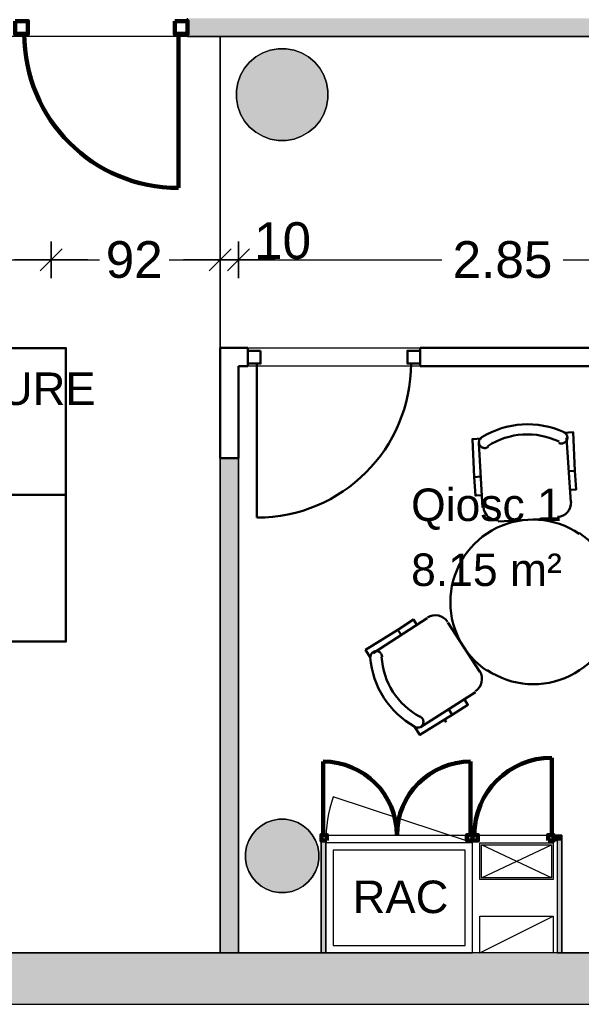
# Model space of a CAD drawing. Header units: metres. Extents: x -1 to 442, y -6 to 31.
# Tile 8 of 24: x 404.41 to 407.47, y 12.84 to 18.21. Entities that reach past the tile are written whole.
import ezdxf

# ---------------------------------------------------------------- set-up
doc = ezdxf.new("R2010")
doc.units = ezdxf.units.M
doc.header["$PDMODE"] = 65
doc.linetypes.add('CONTINUA', pattern=[0])
for name, color, linetype, lineweight in [('3D P2 MURS', 7, 'CONTINUA', 25), ('3D P2 MURS NOUS', 7, 'CONTINUA', 25), ('3D P2 PILAR', 7, 'CONTINUA', 25), ('P2 COTES', 7, 'CONTINUA', 25), ('P2 ESCALES 2D', 7, 'CONTINUA', 25), ('P2 LOCAL', 7, 'CONTINUA', 25), ('P2 MOBLES 2D', 7, 'CONTINUA', 25), ('P2 SUP.LLIURE', 7, 'CONTINUA', 25), ('P2 TEXT', 7, 'CONTINUA', 25)]:
    doc.layers.add(name, color=color, linetype=linetype, lineweight=lineweight)
doc.styles.add('ARIAL', font='arial.ttf')
doc.dimstyles.new('DIMSTYLE_4', dxfattribs={"dimtxt": 0.2, "dimasz": 0.2, "dimexe": 0, "dimexo": 1e-06, "dimgap": 0.1, "dimtad": 0, "dimdec": 0, "dimlfac": 100, "dimrnd": 0.5, "dimzin": 4, "dimdsep": 46, "dimtxsty": 'ARIAL', "dimblk1": 'ALL_ML_STRICH', "dimblk2": 'ALL_ML_STRICH', "dimsah": 1, "dimcen": 0, "dimse1": 1, "dimse2": 1, "dimclrd": 2, "dimclre": 2, "dimclrt": 2, "dimadec": 0, "dimazin": 0, "dimtfac": 1, "dimtdec": 0, "dimtix": 1, "dimtmove": 2, "dimatfit": 3, "dimfxl": 0, "dimtzin": 0, "dimlwd": 0, "dimlwe": 35, "dimarcsym": 0})
doc.dimstyles.new('DIMSTYLE_5', dxfattribs={"dimtxt": 0.2, "dimasz": 0.2, "dimexe": 0, "dimexo": 1e-06, "dimgap": 0.1, "dimtad": 0, "dimrnd": 0.005, "dimzin": 4, "dimdsep": 46, "dimtxsty": 'ARIAL', "dimblk1": 'ALL_ML_STRICH', "dimblk2": 'ALL_ML_STRICH', "dimsah": 1, "dimcen": 0, "dimse1": 1, "dimse2": 1, "dimclrd": 2, "dimclre": 2, "dimclrt": 2, "dimadec": 0, "dimazin": 0, "dimtfac": 1, "dimtdec": 0, "dimtix": 1, "dimtmove": 2, "dimatfit": 3, "dimfxl": 0, "dimtzin": 0, "dimlwd": 0, "dimlwe": 35, "dimarcsym": 0})
doc.dimstyles.new('DIMSTYLE_7', dxfattribs={"dimtxt": 0.2, "dimasz": 0.2, "dimexe": 0, "dimexo": 1e-06, "dimgap": 0.1, "dimtad": 2, "dimdec": 0, "dimlfac": 100, "dimrnd": 0.5, "dimzin": 4, "dimdsep": 46, "dimtxsty": 'ARIAL', "dimblk1": 'ALL_ML_STRICH', "dimblk2": 'ALL_ML_STRICH', "dimsah": 1, "dimcen": 0, "dimse1": 1, "dimse2": 1, "dimclrd": 2, "dimclre": 2, "dimclrt": 2, "dimadec": 0, "dimazin": 0, "dimtfac": 1, "dimtdec": 0, "dimtix": 1, "dimtmove": 2, "dimatfit": 3, "dimfxl": 0, "dimtvp": 1.2, "dimtzin": 0, "dimlwd": 0, "dimlwe": 35, "dimarcsym": 0})

# ---------------------------------------------------------------- blocks, each defined once
blk = doc.blocks.new('_CLOSEDFILLED')
at = {"color": 0, "linetype": 'ByBlock', "lineweight": -2}
blk.add_solid([(-1, 0), (0, 0), (-1, 0)], dxfattribs=at)
blk = doc.blocks.new('OBJETO_COMPLEJO_22')
at = {"layer": 'P2 MOBLES 2D', "color": 202, "linetype": 'CONTINUA', "lineweight": 50, "transparency": 33554687}
for p, q in [((403.7311, 16.4393), (403.7311, 16.7906)), ((404.1798, 16.7906), (404.1798, 16.4393)), ((403.7057, 16.5578), (403.7311, 16.5578)), ((404.2095, 16.5578), (404.1798, 16.5578)), ((404.1036, 16.3588), (403.8116, 16.3588))]:
    blk.add_line(p, q, dxfattribs=at)
for points in [[(403.7057, 16.689), (403.6761, 16.689), (403.6761, 16.4266), (403.7057, 16.4266), (403.7057, 16.816), (403.7438, 16.816)], [(403.7403, 16.8204), (403.7354, 16.8164), (403.7315, 16.8115), (403.7286, 16.8062), (403.7269, 16.8004), (403.7262, 16.7943), (403.7268, 16.7883), (403.7285, 16.7823), (403.7314, 16.7766), (403.7355, 16.7717), (403.7402, 16.7677), (403.7456, 16.7648), (403.7514, 16.763), (403.7574, 16.7623), (403.7635, 16.7628), (403.7694, 16.7644), (403.7751, 16.7673)], [(404.1303, 16.7673), (404.136, 16.7644), (404.142, 16.7628), (404.1481, 16.7623), (404.1541, 16.763), (404.1599, 16.7648), (404.1652, 16.7677), (404.17, 16.7717), (404.174, 16.7766), (404.177, 16.7823), (404.1787, 16.7883), (404.1792, 16.7943), (404.1786, 16.8004), (404.1768, 16.8062), (404.174, 16.8115), (404.1701, 16.8164), (404.1651, 16.8204)], [(404.2095, 16.689), (404.2391, 16.689), (404.2391, 16.4266), (404.2095, 16.4266), (404.2095, 16.816), (404.1671, 16.816)], [(403.7305, 16.4427), (403.7321, 16.4269), (403.7366, 16.4122), (403.7439, 16.3989), (403.7534, 16.3873), (403.765, 16.3777), (403.7783, 16.3705), (403.793, 16.366), (403.8088, 16.3644)], [(404.1009, 16.3644), (404.1167, 16.366), (404.1314, 16.3705), (404.1447, 16.3777), (404.1563, 16.3873), (404.1658, 16.3989), (404.1731, 16.4122), (404.1776, 16.4269), (404.1792, 16.4427)]]:
    blk.add_lwpolyline(points, dxfattribs=at)
blk.add_lwpolyline([(404.6582, 15.618), (403.257, 15.618), (403.257, 16.4181), (404.6582, 16.4181), (404.6582, 15.618)], close=True, dxfattribs=at)
for centre, radius, start, end in [((403.9528, 16.4599), 0.4167, 59.5738, 120.4458), ((403.9528, 16.4811), 0.3405, 58.2581, 121.7649)]:
    blk.add_arc(centre, radius, start, end, dxfattribs=at)
blk = doc.blocks.new('OBJETO_COMPLEJO_23')
at = {"layer": 'P2 MOBLES 2D', "color": 202, "linetype": 'CONTINUA', "lineweight": 50, "transparency": 33554687}
for p, q in [((404.1036, 14.8772), (403.8116, 14.8772)), ((403.7311, 14.7968), (403.7311, 14.4455)), ((404.1798, 14.4455), (404.1798, 14.7968)), ((403.7057, 14.6783), (403.7311, 14.6783)), ((404.2095, 14.6783), (404.1798, 14.6783))]:
    blk.add_line(p, q, dxfattribs=at)
blk.add_lwpolyline([(404.6582, 15.618), (403.257, 15.618), (403.257, 14.818), (404.6582, 14.818), (404.6582, 15.618)], close=True, dxfattribs=at)
for points in [[(403.7305, 14.7934), (403.7321, 14.8092), (403.7366, 14.8239), (403.7439, 14.8372), (403.7534, 14.8488), (403.765, 14.8583), (403.7783, 14.8656), (403.793, 14.8701), (403.8088, 14.8717)], [(404.1009, 14.8717), (404.1167, 14.8701), (404.1314, 14.8656), (404.1447, 14.8583), (404.1563, 14.8488), (404.1658, 14.8372), (404.1731, 14.8239), (404.1776, 14.8092), (404.1792, 14.7934)], [(403.7057, 14.547), (403.6761, 14.547), (403.6761, 14.8095), (403.7057, 14.8095), (403.7057, 14.4201), (403.7438, 14.4201)], [(404.2095, 14.547), (404.2391, 14.547), (404.2391, 14.8095), (404.2095, 14.8095), (404.2095, 14.4201), (404.1671, 14.4201)], [(403.7403, 14.4157), (403.7354, 14.4197), (403.7315, 14.4245), (403.7286, 14.4299), (403.7269, 14.4357), (403.7262, 14.4417), (403.7268, 14.4478), (403.7285, 14.4538), (403.7314, 14.4594), (403.7355, 14.4644), (403.7402, 14.4684), (403.7456, 14.4713), (403.7514, 14.4731), (403.7574, 14.4738), (403.7635, 14.4733), (403.7694, 14.4716), (403.7751, 14.4688)], [(404.1303, 14.4688), (404.136, 14.4716), (404.142, 14.4733), (404.1481, 14.4738), (404.1541, 14.4731), (404.1599, 14.4713), (404.1652, 14.4684), (404.17, 14.4644), (404.174, 14.4594), (404.177, 14.4538), (404.1787, 14.4478), (404.1792, 14.4417), (404.1786, 14.4357), (404.1768, 14.4299), (404.174, 14.4245), (404.1701, 14.4197), (404.1651, 14.4157)]]:
    blk.add_lwpolyline(points, dxfattribs=at)
for centre, radius, start, end in [((403.9528, 14.755), 0.3405, 238.2351, 301.7419), ((403.9528, 14.7762), 0.4167, 239.5542, 300.4262)]:
    blk.add_arc(centre, radius, start, end, dxfattribs=at)
blk = doc.blocks.new('ALL_ML_STRICH')
at = {"color": 0, "linetype": 'ByBlock', "lineweight": -2}
for p, q in [((-0.3, -0.3), (0.3, 0.3)), ((0, -0.5), (0, 0.5)), ((-1, 0), (0.5, 0))]:
    blk.add_line(p, q, dxfattribs=at)
blk = doc.blocks.new('*D80')
at = {"layer": 'DEFPOINTS', "color": 2, "linetype": 'CONTINUA', "lineweight": 35, "transparency": 33554687}
for p in [(399.2868, 18.1155), (399.2868, 16.8992), (404.5782, 16.4181)]:
    blk.add_point(p, dxfattribs=at)
at = {"layer": 'P2 COTES', "color": 2, "linetype": 'CONTINUA', "lineweight": -2, "transparency": 33554687}
for p, q in [((399.2868, 16.8992), (401.6168, 16.8992)), ((402.2768, 16.8992), (404.5782, 16.8992))]:
    blk.add_line(p, q, dxfattribs=at)
at = {"layer": 'P2 COTES', "color": 2, "linetype": 'CONTINUA', "lineweight": 35, "transparency": 33554687, "xscale": 0.2, "yscale": 0.2, "zscale": 0.2, "rotation": 180}
blk.add_blockref('ALL_ML_STRICH', (399.2868, 16.8992), dxfattribs=at)
at = {"layer": 'P2 COTES', "color": 2, "linetype": 'CONTINUA', "lineweight": 35, "transparency": 33554687, "xscale": 0.2, "yscale": 0.2, "zscale": 0.2}
blk.add_blockref('ALL_ML_STRICH', (404.5782, 16.8992), dxfattribs=at)
at = {"layer": 'P2 COTES', "color": 2, "linetype": 'CONTINUA', "lineweight": 35, "transparency": 33554687, "insert": (401.9468, 16.8992), "char_height": 0.2, "width": 0.8, "attachment_point": 5, "style": 'ARIAL'}
blk.add_mtext('\\A1;{\\A1;{5.29\\H0.132000;\\S^ ;}}', dxfattribs=at)
blk = doc.blocks.new('*D81')
at = {"layer": 'DEFPOINTS', "color": 2, "linetype": 'CONTINUA', "lineweight": 35, "transparency": 33554687}
for p in [(404.5782, 16.8992), (405.4993, 16.4786), (404.5782, 16.4181)]:
    blk.add_point(p, dxfattribs=at)
at = {"layer": 'P2 COTES', "color": 2, "linetype": 'CONTINUA', "lineweight": -2, "transparency": 33554687}
for p, q in [((404.5782, 16.8992), (404.8407, 16.8992)), ((405.2207, 16.8992), (405.4993, 16.8992))]:
    blk.add_line(p, q, dxfattribs=at)
at = {"layer": 'P2 COTES', "color": 2, "linetype": 'CONTINUA', "lineweight": 35, "transparency": 33554687, "xscale": 0.2, "yscale": 0.2, "zscale": 0.2, "rotation": 180}
blk.add_blockref('ALL_ML_STRICH', (404.5782, 16.8992), dxfattribs=at)
at = {"layer": 'P2 COTES', "color": 2, "linetype": 'CONTINUA', "lineweight": 35, "transparency": 33554687, "xscale": 0.2, "yscale": 0.2, "zscale": 0.2}
blk.add_blockref('ALL_ML_STRICH', (405.4993, 16.8992), dxfattribs=at)
at = {"layer": 'P2 COTES', "color": 2, "linetype": 'CONTINUA', "lineweight": 35, "transparency": 33554687, "insert": (405.0307, 16.8992), "char_height": 0.2, "width": 0.4, "attachment_point": 5, "style": 'ARIAL'}
blk.add_mtext('\\A1;{92}', dxfattribs=at)
blk = doc.blocks.new('*D82')
at = {"layer": 'DEFPOINTS', "color": 2, "linetype": 'CONTINUA', "lineweight": 35, "transparency": 33554687}
for p in [(405.4993, 16.8992), (405.4993, 16.4786), (405.5993, 16.4786)]:
    blk.add_point(p, dxfattribs=at)
at = {"layer": 'P2 COTES', "color": 2, "linetype": 'CONTINUA', "lineweight": -2, "transparency": 33554687}
blk.add_line((405.4993, 16.8992), (405.5993, 16.8992), dxfattribs=at)
at = {"layer": 'P2 COTES', "color": 2, "linetype": 'CONTINUA', "lineweight": 35, "transparency": 33554687, "xscale": 0.2, "yscale": 0.2, "zscale": 0.2, "rotation": 180}
blk.add_blockref('ALL_ML_STRICH', (405.4993, 16.8992), dxfattribs=at)
at = {"layer": 'P2 COTES', "color": 2, "linetype": 'CONTINUA', "lineweight": 35, "transparency": 33554687, "xscale": 0.2, "yscale": 0.2, "zscale": 0.2}
blk.add_blockref('ALL_ML_STRICH', (405.5993, 16.8992), dxfattribs=at)
at = {"layer": 'P2 COTES', "color": 2, "linetype": 'CONTINUA', "lineweight": 35, "transparency": 33554687, "insert": (405.8393, 17.0026), "char_height": 0.2, "width": 0.4, "attachment_point": 5, "style": 'ARIAL'}
blk.add_mtext('\\A1;{10}', dxfattribs=at)
blk = doc.blocks.new('*D83')
at = {"layer": 'DEFPOINTS', "color": 2, "linetype": 'CONTINUA', "lineweight": 35, "transparency": 33554687}
for p in [(405.5993, 16.8992), (405.5993, 16.4786), (408.4493, 16.3786)]:
    blk.add_point(p, dxfattribs=at)
at = {"layer": 'P2 COTES', "color": 2, "linetype": 'CONTINUA', "lineweight": -2, "transparency": 33554687}
for p, q in [((405.5993, 16.8992), (406.708, 16.8992)), ((407.368, 16.8992), (408.4493, 16.8992))]:
    blk.add_line(p, q, dxfattribs=at)
at = {"layer": 'P2 COTES', "color": 2, "linetype": 'CONTINUA', "lineweight": 35, "transparency": 33554687, "xscale": 0.2, "yscale": 0.2, "zscale": 0.2, "rotation": 180}
blk.add_blockref('ALL_ML_STRICH', (405.5993, 16.8992), dxfattribs=at)
at = {"layer": 'P2 COTES', "color": 2, "linetype": 'CONTINUA', "lineweight": 35, "transparency": 33554687, "xscale": 0.2, "yscale": 0.2, "zscale": 0.2}
blk.add_blockref('ALL_ML_STRICH', (408.4493, 16.8992), dxfattribs=at)
at = {"layer": 'P2 COTES', "color": 2, "linetype": 'CONTINUA', "lineweight": 35, "transparency": 33554687, "insert": (407.038, 16.8992), "char_height": 0.2, "width": 0.8, "attachment_point": 5, "style": 'ARIAL'}
blk.add_mtext('\\A1;{\\A1;{2.85\\H0.132000;\\S^ ;}}', dxfattribs=at)
blk = doc.blocks.new('*D93')
at = {"layer": 'DEFPOINTS', "color": 2, "linetype": 'CONTINUA', "lineweight": 35, "transparency": 33554687}
for p in [(402.5492, 18.1155), (402.4609, 13.1206), (405.4993, 13.1206)]:
    blk.add_point(p, dxfattribs=at)
at = {"layer": 'P2 COTES', "color": 2, "linetype": 'CONTINUA', "lineweight": -2, "transparency": 33554687}
for p, q in [((402.4609, 15.9623), (402.4609, 18.1155)), ((402.4609, 13.1206), (402.4609, 15.3023))]:
    blk.add_line(p, q, dxfattribs=at)
at = {"layer": 'P2 COTES', "color": 2, "linetype": 'CONTINUA', "lineweight": 35, "transparency": 33554687, "xscale": 0.2, "yscale": 0.2, "zscale": 0.2}
for p, rotation in [((402.4609, 18.1155), 90), ((402.4609, 13.1206), 270)]:
    blk.add_blockref('ALL_ML_STRICH', p, dxfattribs=dict(at, rotation=rotation))
at = {"layer": 'P2 COTES', "color": 2, "linetype": 'CONTINUA', "lineweight": 35, "transparency": 33554687, "insert": (402.4609, 15.6323), "char_height": 0.2, "width": 0.8, "attachment_point": 5, "rotation": 90, "style": 'ARIAL'}
blk.add_mtext('\\A1;{\\A1;{4.99\\H0.132000;\\S^ ;}}', dxfattribs=at)

msp = doc.modelspace()

# ---------------------------------------------------------------- hatches: boundary and pattern name
at = {"layer": '3D P2 MURS', "linetype": 'CONTINUA', "lineweight": 18, "true_color": 0xa0a0a0, "transparency": 33554687}
msp.add_hatch(color=253, dxfattribs=at).paths.add_polyline_path([(398.2417, 12.8406), (423.6575, 12.8406), (423.7155, 13.1206), (398.2971, 13.1206)])
at = {"layer": '3D P2 MURS NOUS', "linetype": 'CONTINUA', "lineweight": 18, "true_color": 0x006e00, "transparency": 33554687}
for points in [[(405.3214, 18.1155), (413.5971, 18.1155), (413.5971, 18.2155), (405.3214, 18.2155)], [(405.5993, 13.1206), (405.5993, 15.8186), (405.4993, 15.8186), (405.4993, 13.1206)]]:
    msp.add_hatch(color=96, dxfattribs=at).paths.add_polyline_path(points)
at = {"layer": '3D P2 MURS NOUS', "linetype": 'CONTINUA', "lineweight": 18, "transparency": 33554687}
for points in [[(406.0493, 13.7631), (406.0493, 13.7331), (406.0511, 13.7331), (406.0511, 13.7631)], [(406.8738, 13.7331), (406.8744, 13.7331), (406.8744, 13.7631), (406.8738, 13.7631)], [(407.3616, 13.7631), (407.3163, 13.7631), (407.3163, 13.7331), (407.3616, 13.7331)], [(406.0743, 13.1206), (406.0743, 13.7331), (406.0493, 13.7331), (406.0493, 13.1206)], [(407.3616, 13.1206), (407.3616, 13.7331), (407.3366, 13.7331), (407.3366, 13.1206)]]:
    msp.add_hatch(color=240, dxfattribs=at).paths.add_polyline_path(points)
at = {"layer": '3D P2 PILAR', "linetype": 'CONTINUA', "lineweight": 18, "transparency": 33554687}
for points in [[(405.8588, 18.0491), (405.8151, 18.0491), (405.7721, 18.0416), (405.7311, 18.0266), (405.6932, 18.0048), (405.6598, 17.9767), (405.6317, 17.9432), (405.6098, 17.9054), (405.5949, 17.8643), (405.5873, 17.8213), (405.5873, 17.7776), (405.5949, 17.7346), (405.6098, 17.6935), (405.6317, 17.6557), (405.6598, 17.6222), (405.6932, 17.5942), (405.7311, 17.5723), (405.7721, 17.5574), (405.8151, 17.5498), (405.8588, 17.5498), (405.9019, 17.5574), (405.9429, 17.5723), (405.9807, 17.5942), (406.0142, 17.6222), (406.0423, 17.6557), (406.0641, 17.6935), (406.0791, 17.7346), (406.0867, 17.7776), (406.0867, 17.8213), (406.0791, 17.8643), (406.0641, 17.9054), (406.0423, 17.9432), (406.0142, 17.9767), (405.9807, 18.0048), (405.9429, 18.0266), (405.9019, 18.0416)], [(405.8545, 13.8492), (405.8195, 13.8492), (405.7851, 13.8431), (405.7522, 13.8312), (405.722, 13.8137), (405.6952, 13.7912), (405.6727, 13.7645), (405.6553, 13.7342), (405.6433, 13.7014), (405.6372, 13.6669), (405.6372, 13.632), (405.6433, 13.5976), (405.6553, 13.5647), (405.6727, 13.5345), (405.6952, 13.5077), (405.722, 13.4852), (405.7522, 13.4677), (405.7851, 13.4558), (405.8195, 13.4497), (405.8545, 13.4497), (405.8889, 13.4558), (405.9217, 13.4677), (405.952, 13.4852), (405.9788, 13.5077), (406.0012, 13.5345), (406.0187, 13.5647), (406.0307, 13.5976), (406.0367, 13.632), (406.0367, 13.6669), (406.0307, 13.7014), (406.0187, 13.7342), (406.0012, 13.7645), (405.9788, 13.7912), (405.952, 13.8137), (405.9217, 13.8312), (405.8889, 13.8431)]]:
    msp.add_hatch(color=9, dxfattribs=at).paths.add_polyline_path(points)

# ---------------------------------------------------------------- linework, layer by layer
at = {"layer": '3D P2 MURS', "color": 7, "linetype": 'CONTINUA', "lineweight": 25, "transparency": 33554687}
for p, q in [((423.7155, 13.1206), (398.2971, 13.1206)), ((398.2417, 12.8406), (423.6575, 12.8406))]:
    msp.add_line(p, q, dxfattribs=at)
at = {"layer": '3D P2 MURS NOUS', "color": 7, "linetype": 'CONTINUA', "lineweight": 25, "transparency": 33554687}
for p, q in [((405.3214, 18.1155), (405.3214, 18.2155)), ((405.3214, 18.1155), (413.5971, 18.1155)), ((405.5993, 15.8186), (405.4993, 15.8186)), ((405.4993, 15.8186), (405.4993, 13.1206)), ((405.5993, 13.1206), (405.5993, 15.8186)), ((406.0511, 13.7631), (406.0493, 13.7631)), ((406.0493, 13.7631), (406.0493, 13.7331)), ((406.0511, 13.7631), (406.0511, 13.7331)), ((406.8738, 13.7331), (406.8738, 13.7631)), ((406.8744, 13.7631), (406.8738, 13.7631)), ((406.8744, 13.7631), (406.8744, 13.7331)), ((407.3163, 13.7331), (407.3163, 13.7631)), ((407.3616, 13.7631), (407.3163, 13.7631)), ((407.3616, 13.7331), (407.3616, 13.7631)), ((406.0493, 13.7331), (406.0493, 13.1206)), ((406.0743, 13.7331), (406.0511, 13.7331)), ((406.0743, 13.1206), (406.0743, 13.7331)), ((406.8738, 13.7331), (406.8744, 13.7331)), ((407.3163, 13.7331), (407.3366, 13.7331)), ((407.3366, 13.7331), (407.3366, 13.1206)), ((407.3616, 13.1206), (407.3616, 13.7331)), ((405.4993, 13.1206), (405.5993, 13.1206)), ((406.0493, 13.1206), (406.0743, 13.1206)), ((407.3366, 13.1206), (407.3616, 13.1206))]:
    msp.add_line(p, q, dxfattribs=at)
at = {"layer": '3D P2 MURS NOUS', "color": 240, "linetype": 'CONTINUA', "lineweight": 140, "transparency": 33554687}
for p, q in [((405.2714, 18.1305), (405.2714, 17.2905)), ((407.3063, 13.7631), (407.3063, 14.1851)), ((406.0611, 13.7631), (406.0611, 14.164)), ((406.8638, 13.7631), (406.8638, 14.164))]:
    msp.add_line(p, q, dxfattribs=at)
at = {"layer": '3D P2 MURS NOUS', "color": 4, "linetype": 'CONTINUA', "lineweight": 50, "transparency": 33554687}
for p, q in [((405.5993, 16.4186), (405.4993, 16.4186)), ((405.4993, 16.4186), (405.4993, 15.8186)), ((405.6493, 16.4186), (405.5993, 16.4186)), ((405.6493, 16.4186), (405.6493, 16.3186)), ((406.5893, 16.3186), (406.5893, 16.4186)), ((410.7593, 16.4186), (406.5893, 16.4186)), ((405.5993, 16.3186), (405.6493, 16.3186)), ((405.5993, 15.8186), (405.5993, 16.3186)), ((405.6993, 16.3336), (405.6993, 15.4936)), ((406.5893, 16.3186), (408.4493, 16.3186)), ((405.4993, 15.8186), (405.5993, 15.8186))]:
    msp.add_line(p, q, dxfattribs=at)
at = {"layer": '3D P2 MURS NOUS', "color": 240, "linetype": 'CONTINUA', "lineweight": 140, "transparency": 33554687}
for points in [[(404.3814, 18.2005), (404.4514, 18.2005), (404.4514, 18.1305), (404.3814, 18.1305), (404.3814, 18.2005)], [(405.2514, 18.2005), (405.3214, 18.2005), (405.3214, 18.1305), (405.2514, 18.1305), (405.2514, 18.2005)], [(406.0811, 13.7331), (406.0511, 13.7331), (406.0511, 13.7631), (406.0811, 13.7631), (406.0811, 13.7331)], [(406.8738, 13.7331), (406.8438, 13.7331), (406.8438, 13.7631), (406.8738, 13.7631), (406.8738, 13.7331)], [(406.8744, 13.7331), (406.9044, 13.7331), (406.9044, 13.7631), (406.8744, 13.7631), (406.8744, 13.7331)], [(407.2863, 13.7331), (407.3163, 13.7331), (407.3163, 13.7631), (407.2863, 13.7631), (407.2863, 13.7331)]]:
    msp.add_lwpolyline(points, close=True, dxfattribs=at)
at = {"layer": '3D P2 MURS NOUS', "color": 4, "linetype": 'CONTINUA', "lineweight": 50, "transparency": 33554687}
for points in [[(405.7193, 16.4036), (405.6493, 16.4036), (405.6493, 16.3336), (405.7193, 16.3336), (405.7193, 16.4036)], [(406.5893, 16.4036), (406.5193, 16.4036), (406.5193, 16.3336), (406.5893, 16.3336), (406.5893, 16.4036)]]:
    msp.add_lwpolyline(points, close=True, dxfattribs=at)
at = {"layer": '3D P2 MURS NOUS', "color": 240, "linetype": 'CONTINUA', "lineweight": 140, "transparency": 33554687}
for centre, radius, start, end in [((405.2714, 18.1305), 0.84, 180, 270), ((407.3063, 13.7631), 0.4219, 90, 180), ((406.0611, 13.7631), 0.4008, 0, 90), ((406.8638, 13.7631), 0.4008, 90, 180)]:
    msp.add_arc(centre, radius, start, end, dxfattribs=at)
at = {"layer": '3D P2 MURS NOUS', "color": 4, "linetype": 'CONTINUA', "lineweight": 50, "transparency": 33554687}
msp.add_arc((405.6993, 16.3336), 0.84, 270, 0, dxfattribs=at)
at = {"layer": '3D P2 PILAR', "color": 7, "linetype": 'CONTINUA', "lineweight": 25, "transparency": 33554687}
for p, q in [((405.7721, 18.0416), (405.7311, 18.0266)), ((405.8151, 18.0491), (405.7721, 18.0416)), ((405.8588, 18.0491), (405.8151, 18.0491)), ((405.9019, 18.0416), (405.8588, 18.0491)), ((405.9429, 18.0266), (405.9019, 18.0416)), ((405.6932, 18.0048), (405.6598, 17.9767)), ((405.7311, 18.0266), (405.6932, 18.0048)), ((405.9807, 18.0048), (405.9429, 18.0266)), ((406.0142, 17.9767), (405.9807, 18.0048)), ((405.6317, 17.9432), (405.6098, 17.9054)), ((405.6598, 17.9767), (405.6317, 17.9432)), ((406.0423, 17.9432), (406.0142, 17.9767)), ((406.0641, 17.9054), (406.0423, 17.9432)), ((405.6098, 17.9054), (405.5949, 17.8643)), ((406.0791, 17.8643), (406.0641, 17.9054)), ((405.5949, 17.8643), (405.5873, 17.8213)), ((405.5873, 17.8213), (405.5873, 17.7776)), ((406.0867, 17.8213), (406.0791, 17.8643)), ((406.0867, 17.7776), (406.0867, 17.8213)), ((405.5873, 17.7776), (405.5949, 17.7346)), ((406.0791, 17.7346), (406.0867, 17.7776)), ((405.5949, 17.7346), (405.6098, 17.6935)), ((406.0641, 17.6935), (406.0791, 17.7346)), ((405.6098, 17.6935), (405.6317, 17.6557)), ((406.0423, 17.6557), (406.0641, 17.6935)), ((405.6317, 17.6557), (405.6598, 17.6222)), ((405.6598, 17.6222), (405.6932, 17.5942)), ((405.9807, 17.5942), (406.0142, 17.6222)), ((406.0142, 17.6222), (406.0423, 17.6557)), ((405.6932, 17.5942), (405.7311, 17.5723)), ((405.7311, 17.5723), (405.7721, 17.5574)), ((405.7721, 17.5574), (405.8151, 17.5498)), ((405.8588, 17.5498), (405.9019, 17.5574)), ((405.9019, 17.5574), (405.9429, 17.5723)), ((405.9429, 17.5723), (405.9807, 17.5942)), ((405.8151, 17.5498), (405.8588, 17.5498)), ((405.8195, 13.8492), (405.7851, 13.8431)), ((405.8545, 13.8492), (405.8195, 13.8492)), ((405.8889, 13.8431), (405.8545, 13.8492)), ((405.722, 13.8137), (405.6952, 13.7912)), ((405.7522, 13.8312), (405.722, 13.8137)), ((405.7851, 13.8431), (405.7522, 13.8312)), ((405.9217, 13.8312), (405.8889, 13.8431)), ((405.952, 13.8137), (405.9217, 13.8312)), ((405.9788, 13.7912), (405.952, 13.8137)), ((405.6727, 13.7645), (405.6553, 13.7342)), ((405.6952, 13.7912), (405.6727, 13.7645)), ((406.0012, 13.7645), (405.9788, 13.7912)), ((406.0187, 13.7342), (406.0012, 13.7645)), ((405.6433, 13.7014), (405.6372, 13.6669)), ((405.6553, 13.7342), (405.6433, 13.7014)), ((406.0307, 13.7014), (406.0187, 13.7342)), ((406.0367, 13.6669), (406.0307, 13.7014)), ((405.6372, 13.6669), (405.6372, 13.632)), ((406.0367, 13.632), (406.0367, 13.6669)), ((405.6372, 13.632), (405.6433, 13.5976)), ((405.6433, 13.5976), (405.6553, 13.5647)), ((406.0187, 13.5647), (406.0307, 13.5976)), ((406.0307, 13.5976), (406.0367, 13.632)), ((405.6553, 13.5647), (405.6727, 13.5345)), ((405.6727, 13.5345), (405.6952, 13.5077)), ((405.9788, 13.5077), (406.0012, 13.5345)), ((406.0012, 13.5345), (406.0187, 13.5647)), ((405.6952, 13.5077), (405.722, 13.4852)), ((405.722, 13.4852), (405.7522, 13.4677)), ((405.9217, 13.4677), (405.952, 13.4852)), ((405.952, 13.4852), (405.9788, 13.5077)), ((405.7522, 13.4677), (405.7851, 13.4558)), ((405.7851, 13.4558), (405.8195, 13.4497)), ((405.8195, 13.4497), (405.8545, 13.4497)), ((405.8545, 13.4497), (405.8889, 13.4558)), ((405.8889, 13.4558), (405.9217, 13.4677))]:
    msp.add_line(p, q, dxfattribs=at)
at = {"layer": 'P2 ESCALES 2D', "color": 7, "lineweight": 25, "transparency": 33554687}
msp.add_line((406.8743, 13.7206), (406.1147, 13.9716), dxfattribs=at)
at = {"layer": 'P2 ESCALES 2D', "linetype": 'CONTINUA', "lineweight": 25, "transparency": 33554687}
for p, q in [((406.9243, 13.5306), (407.3043, 13.7106)), ((407.3043, 13.5306), (406.9243, 13.7106)), ((406.9143, 13.1206), (407.3143, 13.3206))]:
    msp.add_line(p, q, dxfattribs=at)
at = {"layer": 'P2 ESCALES 2D', "color": 7, "lineweight": 25, "transparency": 33554687}
for points in [[(406.0743, 13.1206), (406.8743, 13.1206), (406.8743, 13.7206), (406.0743, 13.7206), (406.0743, 13.1206)], [(406.1143, 13.1606), (406.8343, 13.1606), (406.8343, 13.6806), (406.1143, 13.6806), (406.1143, 13.1606)]]:
    msp.add_lwpolyline(points, close=True, dxfattribs=at)
at = {"layer": 'P2 ESCALES 2D', "linetype": 'CONTINUA', "lineweight": 25, "transparency": 33554687}
for points in [[(407.3143, 13.5206), (406.9143, 13.5206), (406.9143, 13.7206), (407.3143, 13.7206), (407.3143, 13.5206)], [(407.3143, 13.1206), (406.9143, 13.1206), (406.9143, 13.3206), (407.3143, 13.3206), (407.3143, 13.1206)]]:
    msp.add_lwpolyline(points, close=True, dxfattribs=at)
at = {"layer": 'P2 ESCALES 2D', "color": 7, "linetype": 'CONTINUA', "lineweight": 25, "transparency": 33554687}
msp.add_lwpolyline([(407.3043, 13.5306), (406.9243, 13.5306), (406.9243, 13.7106), (407.3043, 13.7106), (407.3043, 13.5306)], close=True, dxfattribs=at)
at = {"layer": 'P2 ESCALES 2D', "color": 7, "lineweight": 25, "transparency": 33554687}
msp.add_arc((406.8743, 13.7206), 0.8, 161.7191, 180, dxfattribs=at)
at = {"layer": 'P2 LOCAL', "color": 7, "linetype": 'CONTINUA', "lineweight": 25, "transparency": 33554687}
for p, q in [((405.4993, 18.1155), (399.2868, 18.1155)), ((405.4993, 18.1155), (405.4993, 16.4186)), ((414.8971, 18.1155), (405.4993, 18.1155)), ((405.4993, 13.1206), (405.4993, 18.1155)), ((405.7311, 18.0266), (405.7721, 18.0416)), ((405.7721, 18.0416), (405.8151, 18.0491)), ((405.8151, 18.0491), (405.8588, 18.0491)), ((405.8588, 18.0491), (405.9019, 18.0416)), ((405.9019, 18.0416), (405.9429, 18.0266)), ((405.6598, 17.9767), (405.6932, 18.0048)), ((405.6932, 18.0048), (405.7311, 18.0266)), ((405.9429, 18.0266), (405.9807, 18.0048)), ((405.9807, 18.0048), (406.0142, 17.9767)), ((405.6098, 17.9054), (405.6317, 17.9432)), ((405.6317, 17.9432), (405.6598, 17.9767)), ((406.0142, 17.9767), (406.0423, 17.9432)), ((406.0423, 17.9432), (406.0641, 17.9054)), ((405.5949, 17.8643), (405.6098, 17.9054)), ((406.0641, 17.9054), (406.0791, 17.8643)), ((405.5873, 17.8213), (405.5949, 17.8643)), ((405.5873, 17.7776), (405.5873, 17.8213)), ((406.0791, 17.8643), (406.0867, 17.8213)), ((406.0867, 17.8213), (406.0867, 17.7776)), ((405.5949, 17.7346), (405.5873, 17.7776)), ((406.0867, 17.7776), (406.0791, 17.7346)), ((405.6098, 17.6935), (405.5949, 17.7346)), ((406.0791, 17.7346), (406.0641, 17.6935)), ((405.6317, 17.6557), (405.6098, 17.6935)), ((406.0641, 17.6935), (406.0423, 17.6557)), ((405.6598, 17.6222), (405.6317, 17.6557)), ((405.6932, 17.5942), (405.6598, 17.6222)), ((406.0142, 17.6222), (405.9807, 17.5942)), ((406.0423, 17.6557), (406.0142, 17.6222)), ((405.7311, 17.5723), (405.6932, 17.5942)), ((405.7721, 17.5574), (405.7311, 17.5723)), ((405.8151, 17.5498), (405.7721, 17.5574)), ((405.9019, 17.5574), (405.8588, 17.5498)), ((405.9429, 17.5723), (405.9019, 17.5574)), ((405.9807, 17.5942), (405.9429, 17.5723)), ((405.8588, 17.5498), (405.8151, 17.5498)), ((405.4993, 16.4186), (414.8971, 16.4186)), ((408.4493, 16.3186), (405.5993, 16.3186)), ((405.5993, 16.3186), (405.5993, 13.1206)), ((405.7851, 13.8431), (405.8195, 13.8492)), ((405.8195, 13.8492), (405.8545, 13.8492)), ((405.8545, 13.8492), (405.8889, 13.8431)), ((405.6952, 13.7912), (405.722, 13.8137)), ((405.722, 13.8137), (405.7522, 13.8312)), ((405.7522, 13.8312), (405.7851, 13.8431)), ((405.8889, 13.8431), (405.9217, 13.8312)), ((405.9217, 13.8312), (405.952, 13.8137)), ((405.952, 13.8137), (405.9788, 13.7912)), ((405.6553, 13.7342), (405.6727, 13.7645)), ((405.6727, 13.7645), (405.6952, 13.7912)), ((405.9788, 13.7912), (406.0012, 13.7645)), ((406.0012, 13.7645), (406.0187, 13.7342)), ((406.0493, 13.1206), (406.0493, 13.7631)), ((406.0493, 13.7631), (407.3616, 13.7631)), ((407.3616, 13.7631), (407.3616, 13.1206)), ((405.6372, 13.6669), (405.6433, 13.7014)), ((405.6433, 13.7014), (405.6553, 13.7342)), ((406.0187, 13.7342), (406.0307, 13.7014)), ((406.0307, 13.7014), (406.0367, 13.6669)), ((405.6372, 13.632), (405.6372, 13.6669)), ((406.0367, 13.6669), (406.0367, 13.632)), ((405.6433, 13.5976), (405.6372, 13.632)), ((405.6553, 13.5647), (405.6433, 13.5976)), ((406.0307, 13.5976), (406.0187, 13.5647)), ((406.0367, 13.632), (406.0307, 13.5976)), ((405.6727, 13.5345), (405.6553, 13.5647)), ((405.6952, 13.5077), (405.6727, 13.5345)), ((406.0012, 13.5345), (405.9788, 13.5077)), ((406.0187, 13.5647), (406.0012, 13.5345)), ((405.722, 13.4852), (405.6952, 13.5077)), ((405.7522, 13.4677), (405.722, 13.4852)), ((405.952, 13.4852), (405.9217, 13.4677)), ((405.9788, 13.5077), (405.952, 13.4852)), ((405.7851, 13.4558), (405.7522, 13.4677)), ((405.8195, 13.4497), (405.7851, 13.4558)), ((405.8545, 13.4497), (405.8195, 13.4497)), ((405.8889, 13.4558), (405.8545, 13.4497)), ((405.9217, 13.4677), (405.8889, 13.4558)), ((398.2971, 13.1206), (405.4993, 13.1206)), ((405.5993, 13.1206), (406.0493, 13.1206)), ((407.3616, 13.1206), (408.4493, 13.1206))]:
    msp.add_line(p, q, dxfattribs=at)
at = {"layer": 'P2 MOBLES 2D', "color": 202, "linetype": 'CONTINUA', "lineweight": 50, "transparency": 33554687}
for p, q in [((406.9293, 15.5481), (406.9093, 15.8989)), ((407.3868, 15.9277), (407.411, 15.5772)), ((407.4331, 15.7485), (407.3993, 15.7461)), ((406.8838, 15.7147), (406.9218, 15.7174)), ((406.8951, 15.6137), (406.9204, 15.6154)), ((407.3363, 15.4914), (407.0151, 15.4734)), ((406.3334, 14.7545), (406.6279, 14.9461)), ((406.7392, 14.9226), (406.9146, 14.653)), ((406.4675, 14.8822), (406.486, 14.8538)), ((406.8911, 14.5417), (406.5908, 14.3513)), ((406.8469, 14.4776), (406.8331, 14.4989)), ((406.7641, 14.4186), (406.7433, 14.4505)), ((406.7302, 14.3789), (406.721, 14.3931)), ((406.7348, 14.3719), (406.7348, 14.3719))]:
    msp.add_line(p, q, dxfattribs=at)
for points in [[(407.3735, 15.9582), (407.3772, 15.9561), (407.3806, 15.9535), (407.3836, 15.9505), (407.3862, 15.9472), (407.3883, 15.9436), (407.39, 15.9397), (407.3911, 15.9356), (407.3916, 15.9314), (407.3916, 15.927), (407.391, 15.9228), (407.3898, 15.9188), (407.3882, 15.9149), (407.386, 15.9113), (407.3834, 15.908), (407.3803, 15.9051), (407.3768, 15.9026), (407.373, 15.9005), (407.3691, 15.899), (407.3649, 15.8981), (407.3608, 15.8977), (407.3566, 15.8979), (407.3524, 15.8986), (407.3484, 15.8999), (407.3445, 15.9017)], [(407.3721, 15.9564), (407.4227, 15.9599), (407.4331, 15.7485), (407.4401, 15.6471), (407.4064, 15.6448)], [(406.9244, 15.9255), (406.8737, 15.9219), (406.8838, 15.7147), (406.8908, 15.6134), (406.9246, 15.6157)], [(406.9603, 15.8791), (406.9567, 15.8768), (406.9528, 15.8751), (406.9488, 15.8738), (406.9446, 15.8731), (406.9404, 15.873), (406.9362, 15.8734), (406.9321, 15.8744), (406.9281, 15.876), (406.9243, 15.8781), (406.9209, 15.8806), (406.9179, 15.8835), (406.9153, 15.8868), (406.9132, 15.8905), (406.9115, 15.8943), (406.9104, 15.8984), (406.9098, 15.9027), (406.9099, 15.907), (406.9104, 15.9112), (406.9116, 15.9153), (406.9132, 15.9191), (406.9154, 15.9227), (406.918, 15.926), (406.921, 15.929), (406.9245, 15.9315)], [(407.4116, 15.5803), (407.411, 15.5644), (407.4074, 15.5495), (407.401, 15.5357), (407.3922, 15.5236), (407.3812, 15.5133), (407.3684, 15.5053), (407.354, 15.4998), (407.3384, 15.4972)], [(407.0171, 15.4793), (407.0012, 15.4799), (406.9863, 15.4835), (406.9726, 15.4899), (406.9604, 15.4987), (406.9501, 15.5097), (406.9421, 15.5225), (406.9366, 15.5369), (406.9341, 15.5526)], [(406.319, 14.73), (406.2913, 14.7726), (406.4675, 14.8822), (406.5526, 14.9376), (406.5711, 14.9092)], [(406.63, 14.9492), (406.6441, 14.9564), (406.659, 14.9605), (406.6741, 14.9616), (406.689, 14.9598), (406.7033, 14.9552), (406.7166, 14.9479), (406.7283, 14.938), (406.7382, 14.9256)], [(406.3184, 14.7321), (406.3184, 14.7364), (406.319, 14.7406), (406.3201, 14.7447), (406.3217, 14.7485), (406.3239, 14.7521), (406.3265, 14.7555), (406.3295, 14.7584), (406.333, 14.761), (406.3368, 14.763), (406.3407, 14.7646), (406.3448, 14.7655), (406.349, 14.7659), (406.3532, 14.7658), (406.3574, 14.7651), (406.3614, 14.7639), (406.3653, 14.7621), (406.3689, 14.7597), (406.3722, 14.757), (406.375, 14.7538), (406.3774, 14.7504), (406.3793, 14.7466), (406.3807, 14.7427), (406.3815, 14.7385), (406.3818, 14.7342)], [(406.9137, 14.6559), (406.9209, 14.6417), (406.925, 14.6269), (406.9261, 14.6118), (406.9243, 14.5969), (406.9197, 14.5826), (406.9124, 14.5693), (406.9025, 14.5576), (406.89, 14.5477)], [(406.5602, 14.3516), (406.5879, 14.309), (406.7641, 14.4186), (406.8493, 14.474), (406.8308, 14.5024)], [(406.5884, 14.4095), (406.5921, 14.4074), (406.5956, 14.4049), (406.5986, 14.402), (406.6012, 14.3987), (406.6034, 14.3951), (406.605, 14.3912), (406.6062, 14.3871), (406.6068, 14.3829), (406.6068, 14.3786), (406.6062, 14.3744), (406.6051, 14.3703), (406.6035, 14.3664), (406.6014, 14.3628), (406.5988, 14.3595), (406.5958, 14.3565), (406.5923, 14.3539), (406.5885, 14.3519), (406.5846, 14.3503), (406.5805, 14.3493), (406.5763, 14.3489), (406.5721, 14.349), (406.5679, 14.3497), (406.5639, 14.3509), (406.56, 14.3527)]]:
    msp.add_lwpolyline(points, dxfattribs=at)
for centre, radius, start, end in [((407.1756, 15.5265), 0.476, 65.4413, 121.6863), ((407.1738, 15.5519), 0.3956, 64.1621, 122.9625), ((407.2038, 15.0332), 0.45, 55.9487, 236.4593), ((407.2072, 15.0354), 0.45, 235.9487, 56.4593), ((406.7918, 14.769), 0.476, 184.5394, 240.7844), ((406.774, 14.7575), 0.3956, 183.2602, 242.0606)]:
    msp.add_arc(centre, radius, start, end, dxfattribs=at)
at = {"layer": 'P2 SUP.LLIURE', "color": 52, "linetype": 'CONTINUA', "lineweight": 13, "transparency": 33554687}
for p, q in [((405.4993, 18.1155), (399.2868, 18.1155)), ((405.4993, 13.1206), (405.4993, 18.1155)), ((404.2391, 16.4181), (404.6582, 16.4181)), ((404.6582, 16.4181), (404.6582, 14.818)), ((404.6582, 14.818), (404.2391, 14.818)), ((398.2971, 13.1206), (405.4993, 13.1206))]:
    msp.add_line(p, q, dxfattribs=at)

# ---------------------------------------------------------------- block references
at = {"layer": '3D P2 PILAR', "color": 7, "linetype": 'CONTINUA', "lineweight": 25, "transparency": 33554687, "xscale": 0.0002666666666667, "yscale": 0.0002666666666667, "zscale": 0.0002666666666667}
for p in [(405.837, 17.7995), (405.837, 13.6495)]:
    msp.add_blockref('_CLOSEDFILLED', p, dxfattribs=at)
at = {"layer": 'P2 MOBLES 2D', "color": 202, "linetype": 'CONTINUA', "lineweight": 50, "transparency": 33554687}
for name in ['OBJETO_COMPLEJO_22', 'OBJETO_COMPLEJO_23']:
    msp.add_blockref(name, (0, 0), dxfattribs=at)

# ---------------------------------------------------------------- texts
at = {"layer": 'P2 LOCAL', "color": 7, "linetype": 'CONTINUA', "lineweight": 25, "transparency": 33554687, "char_height": 0.177, "width": 0.927831, "attachment_point": 1, "style": 'ARIAL'}
for s, insert in [('\\W0.98;Qiosc 1', (406.5399, 15.6521)), ('\\W0.98;8.15 m²', (406.5399, 15.298))]:
    msp.add_mtext(s, dxfattribs=dict(at, insert=insert))
at = {"layer": 'P2 SUP.LLIURE', "color": 7, "linetype": 'CONTINUA', "lineweight": 25, "transparency": 33554687, "insert": (403.3771, 16.1052), "char_height": 0.177079, "width": 1.537811, "attachment_point": 7, "style": 'ARIAL'}
msp.add_mtext('\\W1.00;SUP. LLURE', dxfattribs=at)
at = {"layer": 'P2 TEXT', "color": 7, "lineweight": 25, "transparency": 33554687, "insert": (406.2211, 13.5149), "char_height": 0.177, "width": 0.613664, "attachment_point": 1, "style": 'ARIAL'}
msp.add_mtext('\\W1.00;RAC', dxfattribs=at)

# ---------------------------------------------------------------- dimensions: what is measured, and where the dimension line sits
at = {"layer": 'P2 COTES', "color": 2, "linetype": 'CONTINUA', "lineweight": 35, "transparency": 33554687}
dim = msp.add_linear_dim(base=(402.4609, 18.1155), p1=(405.4993, 13.1206), p2=(402.5492, 18.1155), angle=90, dimstyle='DIMSTYLE_5', override={"dimpost": '<>', "dimclrd": 2, "dimclre": 2, "dimclrt": 2, "dimlwd": 0, "dimlwe": 35}, dxfattribs=at)
dim.commit()
dim.dimension.update_dxf_attribs({"geometry": '*D93', "text_midpoint": (402.4609, 15.6323), "dimtype": 160})
for base, p1, p2, dimstyle, picture, middle in [((404.5782, 16.8992), (399.2868, 18.1155), (404.5782, 16.4181), 'DIMSTYLE_5', '*D80', (401.9468, 16.8992)), ((405.5993, 16.8992), (405.4993, 16.4786), (405.5993, 16.4786), 'DIMSTYLE_7', '*D82', (405.8393, 17.0026)), ((405.4993, 16.8992), (404.5782, 16.4181), (405.4993, 16.4786), 'DIMSTYLE_4', '*D81', (405.0307, 16.8992)), ((408.4493, 16.8992), (405.5993, 16.4786), (408.4493, 16.3786), 'DIMSTYLE_5', '*D83', (407.038, 16.8992))]:
    dim = msp.add_linear_dim(base=base, p1=p1, p2=p2, dimstyle=dimstyle, override={"dimpost": '<>', "dimclrd": 2, "dimclre": 2, "dimclrt": 2, "dimlwd": 0, "dimlwe": 35}, dxfattribs=at)
    dim.commit()
    dim.dimension.update_dxf_attribs({"geometry": picture, "text_midpoint": middle, "dimtype": 160})

doc.saveas('drawing.dxf')
